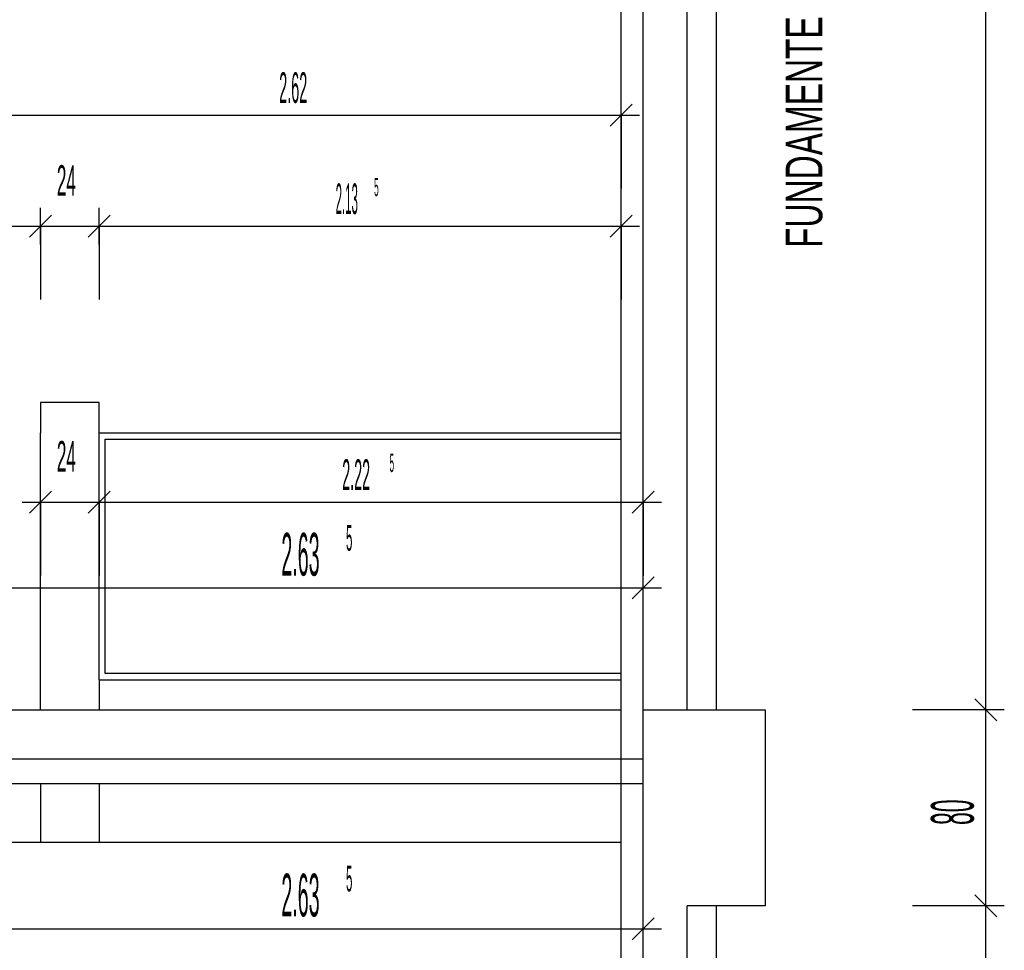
# Model space of a CAD drawing. Extents: x -0.6 to 1.54, y -0.37 to 1.17.
# Tile 24 of 79: x 0.13 to 0.21, y 0.54 to 0.61. Entities that reach past the tile are written whole.
import ezdxf

# ---------------------------------------------------------------- set-up
doc = ezdxf.new("R2010")
doc.units = 0
doc.linetypes.add('KCONTINUOUS', pattern=[0])
doc.layers.add('W01_---', color=7, linetype='CONTINUOUS')

msp = doc.modelspace()

# ---------------------------------------------------------------- linework, layer by layer
at = {"layer": 'W01_---', "color": 7, "linetype": 'KCONTINUOUS'}
for p, q in [((0.18186, 0.55637), (0.18186, 0.68583)), ((0.18366, 0.55583), (0.18366, 0.68583)), ((0.18726, 0.55637), (0.18726, 0.67673)), ((0.18966, 0.55637), (0.18966, 0.67673)), ((0.21172, 0.55637), (0.21172, 0.67673)), ((0.18096, 0.60414), (0.18276, 0.60594)), ((0.18186, 0.60354), (0.18186, 0.60654)), ((0.12946, 0.60504), (0.15228, 0.60504)), ((0.15228, 0.60504), (0.18186, 0.60504)), ((0.18036, 0.60504), (0.18336, 0.60504)), ((0.18186, 0.60504), (0.18186, 0.59904)), ((0.13436, 0.59444), (0.13436, 0.59744)), ((0.13916, 0.59444), (0.13916, 0.59744)), ((0.18186, 0.59444), (0.18186, 0.59744)), ((0.13346, 0.59504), (0.13526, 0.59684)), ((0.13826, 0.59504), (0.14006, 0.59684)), ((0.18096, 0.59504), (0.18276, 0.59684)), ((0.12748, 0.59594), (0.13436, 0.59594)), ((0.13286, 0.59594), (0.13586, 0.59594)), ((0.13436, 0.59594), (0.13916, 0.59594)), ((0.13436, 0.59594), (0.13436, 0.58994)), ((0.13766, 0.59594), (0.14066, 0.59594)), ((0.13916, 0.59594), (0.15688, 0.59594)), ((0.13916, 0.59594), (0.13916, 0.58994)), ((0.15688, 0.59594), (0.18186, 0.59594)), ((0.18036, 0.59594), (0.18336, 0.59594)), ((0.18186, 0.59594), (0.18186, 0.58994)), ((0.13916, 0.58153), (0.13436, 0.58153)), ((0.13436, 0.58153), (0.13436, 0.57903)), ((0.13916, 0.57903), (0.13916, 0.58153)), ((0.13436, 0.55637), (0.13436, 0.57903)), ((0.13916, 0.57903), (0.18186, 0.57903)), ((0.13916, 0.55883), (0.13916, 0.57903)), ((0.13966, 0.55933), (0.13966, 0.57853)), ((0.13966, 0.57853), (0.18186, 0.57853)), ((0.13436, 0.57187), (0.13436, 0.57487)), ((0.13916, 0.57187), (0.13916, 0.57487)), ((0.18366, 0.57187), (0.18366, 0.57487)), ((0.13346, 0.57247), (0.13526, 0.57427)), ((0.13826, 0.57247), (0.14006, 0.57427)), ((0.18276, 0.57247), (0.18456, 0.57427)), ((0.13286, 0.57337), (0.13586, 0.57337)), ((0.13436, 0.57337), (0.13916, 0.57337)), ((0.13436, 0.57337), (0.13436, 0.56737)), ((0.13766, 0.57337), (0.14066, 0.57337)), ((0.13916, 0.57337), (0.15743, 0.57337)), ((0.13916, 0.57337), (0.13916, 0.56737)), ((0.15743, 0.57337), (0.18366, 0.57337)), ((0.18216, 0.57337), (0.18516, 0.57337)), ((0.18366, 0.57337), (0.18366, 0.56737)), ((0.18276, 0.56545), (0.18456, 0.56725)), ((0.18366, 0.56485), (0.18366, 0.56785)), ((0.13096, 0.56635), (0.15222, 0.56635)), ((0.15222, 0.56635), (0.18366, 0.56635)), ((0.18216, 0.56635), (0.18516, 0.56635)), ((0.18186, 0.55933), (0.13966, 0.55933)), ((0.13916, 0.55883), (0.18186, 0.55883)), ((0.13916, 0.55883), (0.13916, 0.55633)), ((0.21172, 0.55487), (0.21172, 0.55787)), ((0.21262, 0.55547), (0.21082, 0.55727)), ((0.13146, 0.55637), (0.18186, 0.55637)), ((0.18186, 0.32533), (0.18186, 0.55637)), ((0.18366, 0.55637), (0.19366, 0.55637)), ((0.18366, 0.32053), (0.18366, 0.55637)), ((0.19366, 0.55637), (0.19366, 0.54033)), ((0.21172, 0.55637), (0.20572, 0.55637)), ((0.21322, 0.55637), (0.21022, 0.55637)), ((0.21172, 0.54033), (0.21172, 0.55637)), ((0.13146, 0.55237), (0.18366, 0.55237)), ((0.13146, 0.55033), (0.18366, 0.55033)), ((0.13436, 0.55033), (0.13436, 0.54553)), ((0.13916, 0.55033), (0.13916, 0.54553)), ((0.13096, 0.54553), (0.18186, 0.54553)), ((0.21172, 0.53883), (0.21172, 0.54183)), ((0.21262, 0.53943), (0.21082, 0.54123)), ((0.18366, 0.53696), (0.18366, 0.53996)), ((0.19366, 0.54033), (0.18726, 0.54033)), ((0.18726, 0.48293), (0.18726, 0.54033)), ((0.18966, 0.48293), (0.18966, 0.54033)), ((0.20605, 0.54033), (0.20572, 0.54033)), ((0.21172, 0.54033), (0.20605, 0.54033)), ((0.21322, 0.54033), (0.21022, 0.54033)), ((0.21172, 0.48293), (0.21172, 0.54033)), ((0.18276, 0.53756), (0.18456, 0.53936)), ((0.13096, 0.53846), (0.15222, 0.53846)), ((0.15222, 0.53846), (0.18366, 0.53846)), ((0.18216, 0.53846), (0.18516, 0.53846))]:
    msp.add_line(p, q, dxfattribs=at)

# ---------------------------------------------------------------- texts
at = {"layer": 'W01_---', "color": 7}
for s, height, width, p in [('FUNDAMENTE GEM. STATIK', 0.003, 0.680212, (0.19833, 0.59417, 60.999999)), ('80', 0.0035, 0.4, (0.21072, 0.54695, 60.999999))]:
    msp.add_text(s, height=height, rotation=90.00266, dxfattribs=dict(at, width=width)).set_placement(p)
for s, height, width, p in [('2.62', 0.0025, 0.3533, (0.15389, 0.60604, 60.999999)), ('24', 0.0025, 0.42, (0.1357, 0.59844, 60.999999)), ('2.13', 0.0025, 0.28, (0.15851, 0.59694, 60.999999)), ('5 ', 0.0015, 0.333333, (0.16166, 0.5984, 60.999999)), ('24', 0.0025, 0.42, (0.1357, 0.57587, 60.999999)), ('2.22', 0.0025, 0.35, (0.15905, 0.57437, 60.999999)), ('5 ', 0.0015, 0.333333, (0.16292, 0.57583, 60.999999)), ('5 ', 0.0021, 0.333333, (0.15936, 0.56939, 60.999999)), ('2.63', 0.0035, 0.343357, (0.15407, 0.56735, 60.999999)), ('2.63', 0.0035, 0.343357, (0.15407, 0.53946, 60.999999)), ('5 ', 0.0021, 0.333333, (0.15936, 0.54151, 60.999999))]:
    msp.add_text(s, height=height, dxfattribs=dict(at, width=width)).set_placement(p)

doc.saveas('drawing.dxf')
